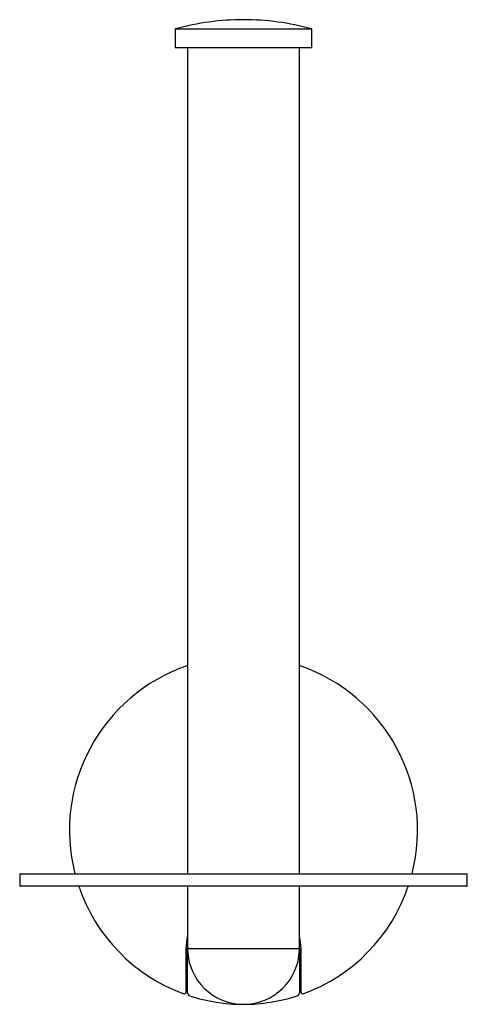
# Model space of a CAD drawing. Header units: millimetres. Extents: x 3927.885 to 3927.957, y 1865.839 to 1865.998.
import ezdxf

# ---------------------------------------------------------------- set-up
doc = ezdxf.new("R2010")
doc.units = ezdxf.units.MM
doc.layers.add('SANINDUSA', color=3, linetype='Continuous')

msp = doc.modelspace()

# ---------------------------------------------------------------- linework, layer by layer
at = {"layer": 'SANINDUSA'}
for p, q in [((3927.909821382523, 1865.996142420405), (3927.909821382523, 1865.993318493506)), ((3927.909894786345, 1865.996238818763), (3927.9317479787, 1865.996238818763)), ((3927.931821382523, 1865.993318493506), (3927.931821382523, 1865.996142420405)), ((3927.909921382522, 1865.993218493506), (3927.931721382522, 1865.993218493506)), ((3927.911821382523, 1865.993218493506), (3927.911821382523, 1865.860218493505)), ((3927.929821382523, 1865.860218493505), (3927.929821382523, 1865.993218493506)), ((3927.884821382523, 1865.860118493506), (3927.884821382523, 1865.858318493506)), ((3927.884921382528, 1865.860218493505), (3927.956721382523, 1865.860218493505)), ((3927.956821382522, 1865.858318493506), (3927.956821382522, 1865.860118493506)), ((3927.956721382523, 1865.858218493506), (3927.884921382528, 1865.858218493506)), ((3927.911821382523, 1865.858218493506), (3927.911821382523, 1865.848218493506)), ((3927.929821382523, 1865.848218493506), (3927.929821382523, 1865.858218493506)), ((3927.911711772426, 1865.849818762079), (3927.911571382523, 1865.848218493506)), ((3927.911821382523, 1865.850229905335), (3927.911711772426, 1865.849818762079)), ((3927.930015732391, 1865.849231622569), (3927.929821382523, 1865.850218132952)), ((3927.911571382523, 1865.848218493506), (3927.911571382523, 1865.841949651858)), ((3927.911821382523, 1865.848218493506), (3927.929821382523, 1865.848218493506)), ((3927.911821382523, 1865.841065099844), (3927.911821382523, 1865.848218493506)), ((3927.911822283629, 1865.848091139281), (3927.911823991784, 1865.8483018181)), ((3927.911825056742, 1865.847961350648), (3927.911822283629, 1865.848091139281)), ((3927.92982019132, 1865.848072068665), (3927.929817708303, 1865.847961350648)), ((3927.929819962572, 1865.848231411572), (3927.92982019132, 1865.848072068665)), ((3927.929821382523, 1865.848218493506), (3927.929821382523, 1865.841065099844)), ((3927.930071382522, 1865.848218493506), (3927.930015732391, 1865.849231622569)), ((3927.930071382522, 1865.841949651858), (3927.930071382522, 1865.848218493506)), ((3927.911571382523, 1865.841949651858), (3927.911571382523, 1865.841145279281)), ((3927.930071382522, 1865.841145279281), (3927.930071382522, 1865.841949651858))]:
    msp.add_line(p, q, dxfattribs=at)
for centre, radius, start, end in [((3927.920821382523, 1865.956635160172), 0.04108333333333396, 90, 105.4241093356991), ((3927.920821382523, 1865.956635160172), 0.04108333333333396, 74.57589066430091, 90), ((3927.909921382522, 1865.996142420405), 0.0001000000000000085, 105.4241093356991, 180), ((3927.931721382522, 1865.996142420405), 0.0001000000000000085, 0, 74.57589066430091), ((3927.909921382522, 1865.993318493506), 0.0001000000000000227, 180, 270), ((3927.931721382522, 1865.993318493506), 0.0001000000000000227, 270, 0), ((3927.920821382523, 1865.867218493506), 0.02800000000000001, 108.7493408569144, 194.4775121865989), ((3927.920821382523, 1865.867218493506), 0.02800000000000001, 345.5224878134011, 71.25065914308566), ((3927.884921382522, 1865.860118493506), 0.0001000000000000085, 90, 180), ((3927.956721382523, 1865.860118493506), 0.0001000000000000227, 0, 90), ((3927.884921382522, 1865.858318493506), 0.0001000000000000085, 180, 270), ((3927.920821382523, 1865.867218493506), 0.02799999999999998, 198.7493408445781, 249.9803533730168), ((3927.920821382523, 1865.867218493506), 0.02799999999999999, 290.0196466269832, 341.2506591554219), ((3927.956721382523, 1865.858318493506), 0.0001000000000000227, 270, 0), ((3927.91207495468, 1865.847968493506), 0.0002500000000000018, 90, 181.6372450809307), ((3927.920821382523, 1865.848218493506), 0.009000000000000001, 181.6372450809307, 358.3627549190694), ((3927.929567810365, 1865.847968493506), 0.0002500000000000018, 358.3627549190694, 90), ((3927.911321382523, 1865.841145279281), 0.0002500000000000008, 249.9803533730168, 0), ((3927.912321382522, 1865.841065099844), 0.0005, 180, 251.9955470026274), ((3927.920821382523, 1865.867218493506), 0.02799999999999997, 251.9955470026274, 270), ((3927.920821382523, 1865.867218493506), 0.02799999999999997, 270, 288.0044529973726), ((3927.929321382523, 1865.841065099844), 0.0005, 288.0044529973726, 0), ((3927.930321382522, 1865.841145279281), 0.00025, 180, 290.0196466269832)]:
    msp.add_arc(centre, radius, start, end, dxfattribs=at)

doc.saveas('drawing.dxf')
